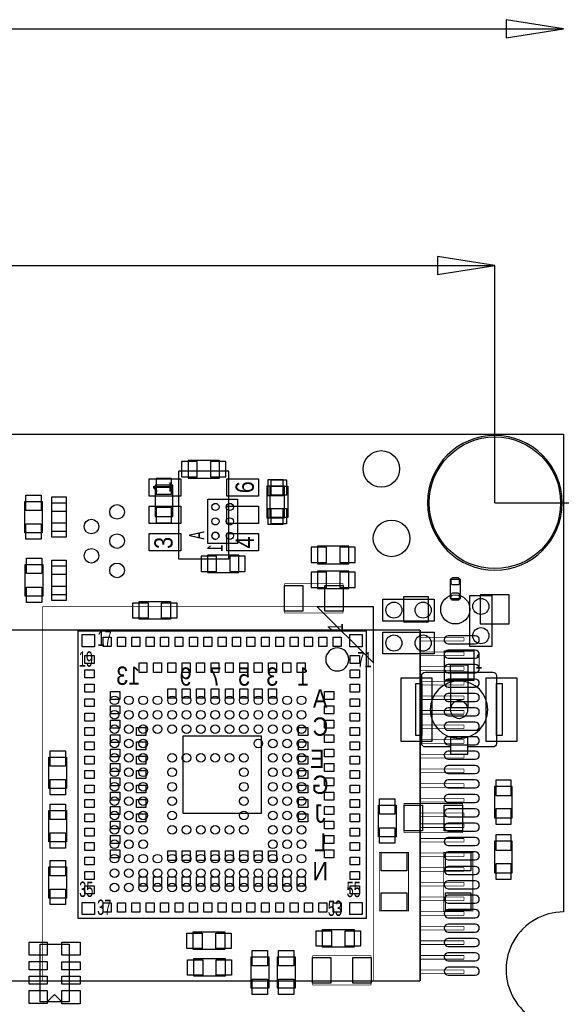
# Model space of a CAD drawing. Extents: x -8.5 to 88.7, y 0 to 55.1.
# Tile 7 of 8: x 48.7 to 67.5, y 18.8 to 53. Entities that reach past the tile are written whole.
import ezdxf
from ezdxf.enums import TextEntityAlignment as Align

# ---------------------------------------------------------------- set-up
doc = ezdxf.new("R2010")
doc.units = 0
for name, color, linetype in [('BG_DIMENSION', 2, 'CONTINUOUS'), ('BG_OUTLINE', 80, 'CONTINUOUS'), ('PG_ASSEMBLY_BOTTOM', 30, 'CONTINUOUS'), ('PG_ASSEMBLY_TOP', 23, 'CONTINUOUS'), ('PIN_BOTTOM', 211, 'CONTINUOUS'), ('PIN_TOP', 153, 'CONTINUOUS')]:
    doc.layers.add(name, color=color, linetype=linetype)

msp = doc.modelspace()

# ---------------------------------------------------------------- linework, layer by layer
at = {"layer": 'BG_DIMENSION'}
for points in [[(40.30345, 52.6796), (67.600068, 52.6796)], [(65.600072, 52.36718), (67.600068, 52.6796), (65.600072, 52.99202), (65.600072, 52.36718)], [(63.212472, 44.13758), (65.212468, 44.45), (63.212472, 44.76242), (63.212472, 44.13758)], [(40.37965, 44.45), (65.212468, 44.45)], [(65.212468, 36.212272), (65.212468, 44.45)], [(65.212468, 36.212272), (79.1464, 36.212272)], [(65.212468, 36.212272), (73.4822, 36.212272)]]:
    msp.add_lwpolyline(points, dxfattribs=at)
at = {"layer": 'BG_OUTLINE'}
for points in [[(67.600068, 0), (25.299924, 0), (25.299924, 3.75412, 0.414116), (24.800052, 4.253992, 0.414221), (24.299926, 3.75412), (24.299926, 0), (0, 0), (0, 17.999964, 0.41415), (1.999996, 19.99996, 0.414214), (0, 21.999956), (0, 38.599872), (67.600068, 38.599872), (67.600068, 21.999956, 1.000034), (67.600068, 17.999964)], [(67.600068, 0), (25.299924, 0), (25.299924, 3.75412, 0.414116), (24.800052, 4.253992, 0.414221), (24.299926, 3.75412), (24.299926, 0), (0, 0), (0, 17.999964, 0.41415), (1.999996, 19.99996, 0.414214), (0, 21.999956), (0, 38.599872), (67.600068, 38.599872), (67.600068, 21.999956, 1.000034), (67.600068, 17.999964)], [(67.600068, 0), (25.299924, 0), (25.299924, 3.75412, 0.414116), (24.800052, 4.253992, 0.414219), (24.299926, 3.75412), (24.299926, 0), (0, 0), (0, 17.999964, 0.414152), (1.999996, 19.99996, 0.414214), (0, 21.999956), (0, 38.599872), (67.600068, 38.599872), (67.600068, 21.999956, 1.000035), (67.600068, 17.999964)]]:
    msp.add_lwpolyline(points, format="xyb", close=True, dxfattribs=at)
at = {"layer": 'PG_ASSEMBLY_BOTTOM'}
for points in [[(55.6387, 37.6809), (54.5465, 37.6809), (54.5465, 37.0713), (55.6387, 37.0713), (55.6387, 37.6809)], [(54.01564, 35.7378), (54.01564, 36.83), (53.40604, 36.83), (53.40604, 35.7378), (54.01564, 35.7378)], [(57.89676, 35.69208), (57.89676, 36.78428), (57.28716, 36.78428), (57.28716, 35.69208), (57.89676, 35.69208)], [(55.233824, 36.332922), (56.264048, 36.332922), (56.264048, 34.802826), (55.233824, 34.802826), (55.233824, 36.332922)], [(60.1345, 34.705544), (59.0423, 34.705544), (59.0423, 34.095944), (60.1345, 34.095944), (60.1345, 34.705544)], [(55.2196, 33.78962), (56.3118, 33.78962), (56.3118, 34.39922), (55.2196, 34.39922), (55.2196, 33.78962)], [(60.1345, 33.841944), (59.0423, 33.841944), (59.0423, 33.232344), (60.1345, 33.232344), (60.1345, 33.841944)], [(65.8114, 25.269444), (65.8114, 26.361644), (65.2018, 26.361644), (65.2018, 25.269444), (65.8114, 25.269444)], [(65.2018, 24.456644), (65.2018, 23.364444), (65.8114, 23.364444), (65.8114, 24.456644), (65.2018, 24.456644)]]:
    msp.add_lwpolyline(points, dxfattribs=at)
msp.add_lwpolyline([(55.623968, 35.067748, 0.999993), (55.373778, 35.068002, 1.000007), (55.623968, 35.067748)], format="xyb", dxfattribs=at)
for points, const_width in [([(49.491138, 32.601916), (49.491138, 19.601688), (60.991242, 19.601688), (60.991242, 32.601916), (49.491138, 32.601916)], 0.0254), ([(62.614556, 31.792418), (45.799756, 31.792418)], 0.0508), ([(62.614556, 19.600418), (62.614556, 31.792418)], 0.0508), ([(62.614556, 31.538418), (64.138556, 31.538418)], 0.0254), ([(64.138556, 31.538418), (64.138556, 31.411418)], 0.0254), ([(64.138556, 31.411418), (62.614556, 31.411418)], 0.0254), ([(62.614556, 31.030418), (64.138556, 31.030418)], 0.0254), ([(64.138556, 30.903418), (62.614556, 30.903418)], 0.0254), ([(64.138556, 31.030418), (64.138556, 30.903418)], 0.0254), ([(62.614556, 30.522418), (64.138556, 30.522418)], 0.0254), ([(64.138556, 30.522418), (64.138556, 30.395418)], 0.0254), ([(64.138556, 30.395418), (62.614556, 30.395418)], 0.0254), ([(62.614556, 30.014418), (64.138556, 30.014418)], 0.0254), ([(64.138556, 29.887418), (62.614556, 29.887418)], 0.0254), ([(64.138556, 30.014418), (64.138556, 29.887418)], 0.0254), ([(62.614556, 29.506418), (64.138556, 29.506418)], 0.0254), ([(64.138556, 29.506418), (64.138556, 29.379418)], 0.0254), ([(64.138556, 29.379418), (62.614556, 29.379418)], 0.0254), ([(62.614556, 28.998418), (64.138556, 28.998418)], 0.0254), ([(64.138556, 28.871418), (62.614556, 28.871418)], 0.0254), ([(64.138556, 28.998418), (64.138556, 28.871418)], 0.0254), ([(62.614556, 28.490418), (64.138556, 28.490418)], 0.0254), ([(64.138556, 28.490418), (64.138556, 28.363418)], 0.0254), ([(64.138556, 28.363418), (62.614556, 28.363418)], 0.0254), ([(62.614556, 27.982418), (64.138556, 27.982418)], 0.0254), ([(64.138556, 27.855418), (62.614556, 27.855418)], 0.0254), ([(64.138556, 27.982418), (64.138556, 27.855418)], 0.0254), ([(62.614556, 27.474418), (64.138556, 27.474418)], 0.0254), ([(64.138556, 27.347418), (62.614556, 27.347418)], 0.0254), ([(64.138556, 27.474418), (64.138556, 27.347418)], 0.0254), ([(62.614556, 26.966418), (64.138556, 26.966418)], 0.0254), ([(64.138556, 26.839418), (62.614556, 26.839418)], 0.0254), ([(64.138556, 26.966418), (64.138556, 26.839418)], 0.0254), ([(62.614556, 26.458418), (64.138556, 26.458418)], 0.0254), ([(64.138556, 26.331418), (62.614556, 26.331418)], 0.0254), ([(64.138556, 26.458418), (64.138556, 26.331418)], 0.0254), ([(62.614556, 25.950418), (64.138556, 25.950418)], 0.0254), ([(64.138556, 25.823418), (62.614556, 25.823418)], 0.0254), ([(64.138556, 25.950418), (64.138556, 25.823418)], 0.0254), ([(62.614556, 25.442418), (64.138556, 25.442418)], 0.0254), ([(64.138556, 25.315418), (62.614556, 25.315418)], 0.0254), ([(64.138556, 25.442418), (64.138556, 25.315418)], 0.0254), ([(62.614556, 25.061418), (64.138556, 25.061418)], 0.0254), ([(64.138556, 25.061418), (64.138556, 24.934418)], 0.0254), ([(64.138556, 24.934418), (62.614556, 24.934418)], 0.0254), ([(62.614556, 24.553418), (64.138556, 24.553418)], 0.0254), ([(64.138556, 24.426418), (62.614556, 24.426418)], 0.0254), ([(64.138556, 24.553418), (64.138556, 24.426418)], 0.0254), ([(62.614556, 24.045418), (64.138556, 24.045418)], 0.0254), ([(64.138556, 24.045418), (64.138556, 23.918418)], 0.0254), ([(64.138556, 23.918418), (62.614556, 23.918418)], 0.0254), ([(62.614556, 23.537418), (64.138556, 23.537418)], 0.0254), ([(64.138556, 23.410418), (62.614556, 23.410418)], 0.0254), ([(64.138556, 23.537418), (64.138556, 23.410418)], 0.0254), ([(62.614556, 23.029418), (64.138556, 23.029418)], 0.0254), ([(64.138556, 22.902418), (62.614556, 22.902418)], 0.0254), ([(64.138556, 23.029418), (64.138556, 22.902418)], 0.0254), ([(62.614556, 22.521418), (64.138556, 22.521418)], 0.0254), ([(64.138556, 22.394418), (62.614556, 22.394418)], 0.0254), ([(64.138556, 22.521418), (64.138556, 22.394418)], 0.0254), ([(62.614556, 22.013418), (64.138556, 22.013418)], 0.0254), ([(64.138556, 21.886418), (62.614556, 21.886418)], 0.0254), ([(64.138556, 22.013418), (64.138556, 21.886418)], 0.0254), ([(62.614556, 21.505418), (64.138556, 21.505418)], 0.0254), ([(64.138556, 21.378418), (62.614556, 21.378418)], 0.0254), ([(64.138556, 21.505418), (64.138556, 21.378418)], 0.0254), ([(62.614556, 20.997418), (64.138556, 20.997418)], 0.0254), ([(64.138556, 20.870418), (62.614556, 20.870418)], 0.0254), ([(64.138556, 20.997418), (64.138556, 20.870418)], 0.0254), ([(62.614556, 20.489418), (64.138556, 20.489418)], 0.0254), ([(64.138556, 20.362418), (62.614556, 20.362418)], 0.0254), ([(64.138556, 20.489418), (64.138556, 20.362418)], 0.0254), ([(62.614556, 19.981418), (64.138556, 19.981418)], 0.0254), ([(64.138556, 19.854418), (62.614556, 19.854418)], 0.0254), ([(64.138556, 19.981418), (64.138556, 19.854418)], 0.0254), ([(45.799756, 19.600418), (62.614556, 19.600418)], 0.0508)]:
    msp.add_lwpolyline(points, dxfattribs=dict(at, const_width=const_width))
msp.add_lwpolyline([(60.992258, 30.650688), (60.992258, 32.601916), (59.041284, 32.601916)], close=True, dxfattribs=at)
at = {"layer": 'PG_ASSEMBLY_TOP'}
for points in [[(67.552824, 36.212272, 1), (62.872112, 36.212272, 1), (67.552824, 36.212272)], [(63.668402, 27.730704), (62.795404, 27.730704, -0.414214), (62.668404, 27.857704), (62.668404, 30.203648, -0.414214), (62.795404, 30.330648), (65.141348, 30.330648, -0.414214), (65.268348, 30.203648), (65.268348, 27.857704, -0.414214), (65.141348, 27.730704)], [(64.968374, 29.030676, 1), (62.968378, 29.030676, 1), (64.968374, 29.030676)], [(64.273176, 29.030676, 1), (63.663576, 29.030676, 1), (64.273176, 29.030676)]]:
    msp.add_lwpolyline(points, format="xyb", dxfattribs=at)
for points in [[(54.221126, 37.316664), (54.221126, 34.266632), (55.971186, 34.266632), (55.971186, 37.316664), (54.221126, 37.316664)], [(57.404, 35.69716), (57.404, 36.78936), (58.0136, 36.78936), (58.0136, 35.69716), (57.404, 35.69716)], [(48.873156, 35.169348), (48.873156, 36.261548), (49.482756, 36.261548), (49.482756, 35.169348), (48.873156, 35.169348)], [(49.81702, 35.215322), (49.81702, 36.215574), (50.316892, 36.215574), (50.316892, 35.215322), (49.81702, 35.215322)], [(48.891444, 32.97174), (48.891444, 34.06394), (49.501044, 34.06394), (49.501044, 32.97174), (48.891444, 32.97174)], [(50.30978, 34.017966), (50.30978, 33.017714), (49.809908, 33.017714), (49.809908, 34.017966), (50.30978, 34.017966)], [(63.658496, 33.550606), (63.658496, 32.890206), (64.014096, 32.890206), (64.014096, 33.550606), (63.658496, 33.550606)], [(63.099696, 32.105092), (61.321696, 32.105092), (61.321696, 32.867092), (63.099696, 32.867092), (63.099696, 32.105092)], [(64.344296, 31.216092), (64.344296, 32.994092), (65.106296, 32.994092), (65.106296, 31.216092), (64.344296, 31.216092)], [(53.942996, 32.1691), (52.850796, 32.1691), (52.850796, 32.7787), (53.942996, 32.7787), (53.942996, 32.1691)], [(60.733686, 31.771082), (60.733686, 21.771102), (50.733706, 21.771102), (50.733706, 31.771082), (60.733686, 31.771082)], [(61.321696, 31.723076), (63.099696, 31.723076), (63.099696, 30.961076), (61.321696, 30.961076), (61.321696, 31.723076)], [(63.668402, 30.330648), (63.668402, 29.084778)], [(64.26835, 30.330648), (64.26835, 29.084778)], [(65.141348, 27.730704), (64.26835, 27.730704)], [(49.713896, 26.289), (49.713896, 27.3812), (50.323496, 27.3812), (50.323496, 26.289), (49.713896, 26.289)], [(61.778896, 25.7048), (61.778896, 24.6126), (61.169296, 24.6126), (61.169296, 25.7048), (61.778896, 25.7048)], [(49.713896, 24.4348), (49.713896, 25.527), (50.323496, 25.527), (50.323496, 24.4348), (49.713896, 24.4348)], [(49.713388, 22.476968), (49.713388, 23.569168), (50.322988, 23.569168), (50.322988, 22.476968), (49.713388, 22.476968)], [(54.730396, 21.307806), (55.822596, 21.307806), (55.822596, 20.698206), (54.730396, 20.698206), (54.730396, 21.307806)], [(60.318396, 20.7772), (59.226196, 20.7772), (59.226196, 21.3868), (60.318396, 21.3868), (60.318396, 20.7772)], [(49.403, 18.881344), (49.403, 20.887944), (50.419, 20.887944), (50.419, 18.881344), (49.403, 18.881344)], [(54.7497, 20.379944), (55.8419, 20.379944), (55.8419, 19.770344), (54.7497, 19.770344), (54.7497, 20.379944)], [(56.7436, 19.351244), (56.7436, 20.443444), (57.3532, 20.443444), (57.3532, 19.351244), (56.7436, 19.351244)], [(57.658, 19.351244), (57.658, 20.443444), (58.2676, 20.443444), (58.2676, 19.351244), (57.658, 19.351244)], [(49.911, 19.130264), (49.657, 18.876264)], [(49.911, 19.130264), (50.165, 18.876264)]]:
    msp.add_lwpolyline(points, dxfattribs=at)
at = {"layer": 'PG_ASSEMBLY_TOP', "const_width": 0.0254}
for points in [[(57.905396, 33.400746), (59.937396, 33.400746), (59.937396, 32.384746), (57.905396, 32.384746), (57.905396, 33.400746)], [(64.090296, 24.7523), (62.058296, 24.7523), (62.058296, 25.7683), (64.090296, 25.7683), (64.090296, 24.7523)], [(62.210696, 24.0665), (62.210696, 22.0345), (61.194696, 22.0345), (61.194696, 24.0665), (62.210696, 24.0665)], [(64.445896, 24.0665), (64.445896, 22.0345), (63.429896, 22.0345), (63.429896, 24.0665), (64.445896, 24.0665)], [(58.8772, 20.481544), (60.9092, 20.481544), (60.9092, 19.465544), (58.8772, 19.465544), (58.8772, 20.481544)]]:
    msp.add_lwpolyline(points, dxfattribs=at)
at = {"layer": 'PG_ASSEMBLY_TOP'}
for points in [[(60.133738, 30.771084, 1), (59.333654, 30.7711, 1)], [(63.668402, 28.076906), (63.668402, 27.481276), (64.26835, 27.481276), (64.26835, 28.076906, -0.076601), (63.968376, 28.030678, -0.076974)]]:
    msp.add_lwpolyline(points, format="xyb", close=True, dxfattribs=at)
for points in [[(64.26835, 30.580076), (64.26835, 30.330648), (63.668402, 30.330648), (63.668402, 30.580076)], [(62.668404, 29.932376), (62.668404, 28.128976), (62.469776, 28.128976), (62.469776, 29.932376)], [(65.466976, 29.932376), (65.466976, 28.128976), (65.268348, 28.128976), (65.268348, 29.932376)]]:
    msp.add_lwpolyline(points, close=True, dxfattribs=at)
at = {"layer": 'PIN_BOTTOM'}
for points in [[(54.859174, 37.1094), (54.859174, 37.6428), (54.325774, 37.6428), (54.325774, 37.1094)], [(55.859426, 37.1094), (55.859426, 37.6428), (55.326026, 37.6428), (55.326026, 37.1094)], [(53.44414, 36.517326), (53.97754, 36.517326), (53.97754, 37.050726), (53.44414, 37.050726)], [(57.32526, 36.471606), (57.85866, 36.471606), (57.85866, 37.005006), (57.32526, 37.005006)], [(53.44414, 35.517074), (53.97754, 35.517074), (53.97754, 36.050474), (53.44414, 36.050474)], [(57.32526, 35.471354), (57.85866, 35.471354), (57.85866, 36.004754), (57.32526, 36.004754)], [(59.354974, 34.134044), (59.354974, 34.667444), (58.821574, 34.667444), (58.821574, 34.134044)], [(60.355226, 34.134044), (60.355226, 34.667444), (59.821826, 34.667444), (59.821826, 34.134044)], [(54.998874, 34.36112), (54.998874, 33.82772), (55.532274, 33.82772), (55.532274, 34.36112)], [(55.999126, 34.36112), (55.999126, 33.82772), (56.532526, 33.82772), (56.532526, 34.36112)], [(59.354974, 33.270444), (59.354974, 33.803844), (58.821574, 33.803844), (58.821574, 33.270444)], [(60.355226, 33.270444), (60.355226, 33.803844), (59.821826, 33.803844), (59.821826, 33.270444)], [(62.036706, 32.079692), (62.900306, 32.079692), (62.900306, 32.943292), (62.036706, 32.943292)], [(64.696086, 32.003492), (65.712086, 32.003492), (65.712086, 33.019492), (64.696086, 33.019492)], [(65.2399, 26.04897), (65.7733, 26.04897), (65.7733, 26.58237), (65.2399, 26.58237)], [(65.2399, 25.048718), (65.7733, 25.048718), (65.7733, 25.582118), (65.2399, 25.582118)], [(65.7733, 24.67737), (65.2399, 24.67737), (65.2399, 24.14397), (65.7733, 24.14397)], [(65.7733, 23.677118), (65.2399, 23.677118), (65.2399, 23.143718), (65.7733, 23.143718)]]:
    msp.add_lwpolyline(points, close=True, dxfattribs=at)
for points in [[(64.532256, 31.591758), (63.592456, 31.591758, 1), (63.592456, 31.312358), (64.532256, 31.312358, 1)], [(64.532256, 31.091378), (63.592456, 31.091378, 1), (63.592456, 30.811978), (64.532256, 30.811978, 1)], [(64.532256, 30.590998), (63.592456, 30.590998, 1), (63.592456, 30.311598), (64.532256, 30.311598, 1)], [(64.532256, 30.090618), (63.592456, 30.090618, 1), (63.592456, 29.811218), (64.532256, 29.811218, 1)], [(64.532256, 29.590238), (63.592456, 29.590238, 1), (63.592456, 29.310838), (64.532256, 29.310838, 1)], [(64.532256, 29.089858), (63.592456, 29.089858, 1), (63.592456, 28.810458), (64.532256, 28.810458, 1)], [(64.532256, 28.589478), (63.592456, 28.589478, 1), (63.592456, 28.310078), (64.532256, 28.310078, 1)], [(64.532256, 28.089098), (63.592456, 28.089098, 1), (63.592456, 27.809698), (64.532256, 27.809698, 1)], [(64.532256, 27.586178), (63.592456, 27.586178, 1), (63.592456, 27.306778), (64.532256, 27.306778, 1)], [(64.532256, 27.088338), (63.592456, 27.088338, 1), (63.592456, 26.808938), (64.532256, 26.808938, 1)], [(64.532256, 26.587958), (63.592456, 26.587958, 1), (63.592456, 26.308558), (64.532256, 26.308558, 1)], [(64.532256, 26.085038), (63.592456, 26.085038, 1), (63.592456, 25.805638), (64.532256, 25.805638, 1)], [(64.532256, 25.587198), (63.592456, 25.587198, 1), (63.592456, 25.307798), (64.532256, 25.307798, 1)], [(64.532256, 25.084278), (63.592456, 25.084278, 1), (63.592456, 24.804878), (64.532256, 24.804878, 1)], [(64.532256, 24.583898), (63.592456, 24.583898, 1), (63.592456, 24.304498), (64.532256, 24.304498, 1)], [(64.532256, 24.086058), (63.592456, 24.086058, 1), (63.592456, 23.806658), (64.532256, 23.806658, 1)], [(64.532256, 23.583138), (63.592456, 23.583138, 1), (63.592456, 23.303738), (64.532256, 23.303738, 1)], [(64.532256, 23.082758), (63.592456, 23.082758, 1), (63.592456, 22.803358), (64.532256, 22.803358, 1)], [(64.532256, 22.582378), (63.592456, 22.582378, 1), (63.592456, 22.302978), (64.532256, 22.302978, 1)], [(64.532256, 22.081998), (63.592456, 22.081998, 1), (63.592456, 21.802598), (64.532256, 21.802598, 1)], [(64.532256, 21.581618), (63.592456, 21.581618, 1), (63.592456, 21.302218), (64.532256, 21.302218, 1)], [(64.532256, 21.081238), (63.592456, 21.081238, 1), (63.592456, 20.801838), (64.532256, 20.801838, 1)], [(64.532256, 20.580858), (63.592456, 20.580858, 1), (63.592456, 20.301458), (64.532256, 20.301458, 1)], [(64.532256, 20.080478), (63.592456, 20.080478, 1), (63.592456, 19.801078), (64.532256, 19.801078, 1)]]:
    msp.add_lwpolyline(points, format="xyb", close=True, dxfattribs=at)
for centre, radius in [((65.212468, 36.212272), 2.286), ((61.2648, 37.3888), 0.635), ((55.499, 36.068), 0.124968), ((55.998872, 36.068), 0.124968), ((55.499, 35.567874), 0.124968), ((55.998872, 35.567874), 0.124968), ((55.499, 35.067748), 0.124968), ((55.998872, 35.067748), 0.124968), ((63.836296, 32.511492), 0.508), ((51.99126, 29.351732), 0.149987), ((52.491132, 29.351732), 0.149987), ((52.991258, 29.351732), 0.149987), ((53.49113, 29.351732), 0.149987), ((53.991256, 29.351732), 0.149987), ((54.491128, 29.351732), 0.149987), ((54.991254, 29.351732), 0.149987), ((55.491126, 29.351732), 0.149987), ((55.991252, 29.351732), 0.149987), ((56.491124, 29.351732), 0.149987), ((56.99125, 29.351732), 0.149987), ((57.491122, 29.351732), 0.149987), ((57.991248, 29.351732), 0.149987), ((58.49112, 29.351732), 0.149987), ((51.99126, 28.85186), 0.149987), ((52.491132, 28.85186), 0.149987), ((52.991258, 28.85186), 0.149987), ((53.49113, 28.85186), 0.149987), ((53.991256, 28.85186), 0.149987), ((54.491128, 28.85186), 0.149987), ((54.991254, 28.85186), 0.149987), ((55.491126, 28.85186), 0.149987), ((55.991252, 28.85186), 0.149987), ((56.491124, 28.85186), 0.149987), ((56.99125, 28.85186), 0.149987), ((57.491122, 28.85186), 0.149987), ((57.991248, 28.85186), 0.149987), ((58.49112, 28.85186), 0.149987), ((51.99126, 28.351734), 0.149987), ((52.491132, 28.351734), 0.149987), ((52.991258, 28.351734), 0.149987), ((53.49113, 28.351734), 0.149987), ((53.991256, 28.351734), 0.149987), ((54.491128, 28.351734), 0.149987), ((54.991254, 28.351734), 0.149987), ((55.491126, 28.351734), 0.149987), ((55.991252, 28.351734), 0.149987), ((56.491124, 28.351734), 0.149987), ((56.99125, 28.351734), 0.149987), ((57.491122, 28.351734), 0.149987), ((57.991248, 28.351734), 0.149987), ((58.49112, 28.351734), 0.149987), ((51.99126, 27.851862), 0.149987), ((52.491132, 27.851862), 0.149987), ((52.991258, 27.851862), 0.149987), ((56.99125, 27.851862), 0.149987), ((57.491122, 27.851862), 0.149987), ((57.991248, 27.851862), 0.149987), ((58.49112, 27.851862), 0.149987), ((51.99126, 27.351736), 0.149987), ((52.491132, 27.351736), 0.149987), ((52.991258, 27.351736), 0.149987), ((53.991256, 27.351736), 0.149987), ((54.491128, 27.351736), 0.149987), ((54.991254, 27.351736), 0.149987), ((55.491126, 27.351736), 0.149987), ((55.991252, 27.351736), 0.149987), ((56.491124, 27.351736), 0.149987), ((57.491122, 27.351736), 0.149987), ((57.991248, 27.351736), 0.149987), ((58.49112, 27.351736), 0.149987), ((51.99126, 26.851864), 0.149987), ((52.491132, 26.851864), 0.149987), ((52.991258, 26.851864), 0.149987), ((53.991256, 26.851864), 0.149987), ((56.491124, 26.851864), 0.149987), ((57.491122, 26.851864), 0.149987), ((57.991248, 26.851864), 0.149987), ((58.49112, 26.851864), 0.149987), ((51.99126, 26.351738), 0.149987), ((52.491132, 26.351738), 0.149987), ((52.991258, 26.351738), 0.149987), ((53.991256, 26.351738), 0.149987), ((56.491124, 26.351738), 0.149987), ((57.491122, 26.351738), 0.149987), ((57.991248, 26.351738), 0.149987), ((58.49112, 26.351738), 0.149987), ((51.99126, 25.851866), 0.149987), ((52.491132, 25.851866), 0.149987), ((52.991258, 25.851866), 0.149987), ((53.991256, 25.851866), 0.149987), ((56.491124, 25.851866), 0.149987), ((57.491122, 25.851866), 0.149987), ((57.991248, 25.851866), 0.149987), ((58.49112, 25.851866), 0.149987), ((51.99126, 25.35174), 0.149987), ((52.491132, 25.35174), 0.149987), ((52.991258, 25.35174), 0.149987), ((53.991256, 25.35174), 0.149987), ((56.491124, 25.35174), 0.149987), ((57.491122, 25.35174), 0.149987), ((57.991248, 25.35174), 0.149987), ((58.49112, 25.35174), 0.149987), ((51.99126, 24.851868), 0.149987), ((52.491132, 24.851868), 0.149987), ((52.991258, 24.851868), 0.149987), ((53.991256, 24.851868), 0.149987), ((54.491128, 24.851868), 0.149987), ((54.991254, 24.851868), 0.149987), ((55.491126, 24.851868), 0.149987), ((55.991252, 24.851868), 0.149987), ((56.491124, 24.851868), 0.149987), ((57.491122, 24.851868), 0.149987), ((57.991248, 24.851868), 0.149987), ((58.49112, 24.851868), 0.149987), ((51.99126, 24.351742), 0.149987), ((52.491132, 24.351742), 0.149987), ((52.991258, 24.351742), 0.149987), ((57.491122, 24.351742), 0.149987), ((57.991248, 24.351742), 0.149987), ((58.49112, 24.351742), 0.149987), ((51.99126, 23.85187), 0.149987), ((52.491132, 23.85187), 0.149987), ((52.991258, 23.85187), 0.149987), ((53.49113, 23.85187), 0.149987), ((53.991256, 23.85187), 0.149987), ((54.491128, 23.85187), 0.149987), ((54.991254, 23.85187), 0.149987), ((55.491126, 23.85187), 0.149987), ((55.991252, 23.85187), 0.149987), ((56.491124, 23.85187), 0.149987), ((56.99125, 23.85187), 0.149987), ((57.491122, 23.85187), 0.149987), ((57.991248, 23.85187), 0.149987), ((58.49112, 23.85187), 0.149987), ((51.99126, 23.351744), 0.149987), ((52.491132, 23.351744), 0.149987), ((52.991258, 23.351744), 0.149987), ((53.49113, 23.351744), 0.149987), ((53.991256, 23.351744), 0.149987), ((54.491128, 23.351744), 0.149987), ((54.991254, 23.351744), 0.149987), ((55.491126, 23.351744), 0.149987), ((55.991252, 23.351744), 0.149987), ((56.491124, 23.351744), 0.149987), ((56.99125, 23.351744), 0.149987), ((57.491122, 23.351744), 0.149987), ((57.991248, 23.351744), 0.149987), ((58.49112, 23.351744), 0.149987), ((51.99126, 22.851872), 0.149987), ((52.491132, 22.851872), 0.149987), ((52.991258, 22.851872), 0.149987), ((53.49113, 22.851872), 0.149987), ((53.991256, 22.851872), 0.149987), ((54.491128, 22.851872), 0.149987), ((54.991254, 22.851872), 0.149987), ((55.491126, 22.851872), 0.149987), ((55.991252, 22.851872), 0.149987), ((56.491124, 22.851872), 0.149987), ((56.99125, 22.851872), 0.149987), ((57.491122, 22.851872), 0.149987), ((57.991248, 22.851872), 0.149987), ((58.49112, 22.851872), 0.149987)]:
    msp.add_circle(centre, radius, dxfattribs=at)
at = {"layer": 'PIN_TOP'}
for points in [[(53.196109, 37.041582), (54.296183, 37.041582), (54.296183, 36.441634), (53.196109, 36.441634)], [(55.896129, 37.041582), (56.996203, 37.041582), (56.996203, 36.441634), (55.896129, 36.441634)], [(57.9755, 36.476686), (57.4421, 36.476686), (57.4421, 37.010086), (57.9755, 37.010086)], [(49.444656, 35.948874), (48.911256, 35.948874), (48.911256, 36.482274), (49.444656, 36.482274)], [(50.317019, 36.415599), (50.317019, 35.915473), (49.816893, 35.915473), (49.816893, 36.415599)], [(53.196109, 36.091622), (54.296183, 36.091622), (54.296183, 35.491674), (53.196109, 35.491674)], [(55.896129, 36.091622), (56.996203, 36.091622), (56.996203, 35.491674), (55.896129, 35.491674)], [(57.9755, 35.476434), (57.4421, 35.476434), (57.4421, 36.009834), (57.9755, 36.009834)], [(49.444656, 34.948622), (48.911256, 34.948622), (48.911256, 35.482022), (49.444656, 35.482022)], [(50.317019, 35.515423), (50.317019, 35.015297), (49.816893, 35.015297), (49.816893, 35.515423)], [(53.196109, 35.141662), (54.296183, 35.141662), (54.296183, 34.541714), (53.196109, 34.541714)], [(55.896129, 35.141662), (56.996203, 35.141662), (56.996203, 34.541714), (55.896129, 34.541714)], [(49.462944, 33.751266), (48.929544, 33.751266), (48.929544, 34.284666), (49.462944, 34.284666)], [(49.809654, 33.717738), (49.809654, 34.217864), (50.30978, 34.217864), (50.30978, 33.717738)], [(49.462944, 32.751014), (48.929544, 32.751014), (48.929544, 33.284414), (49.462944, 33.284414)], [(49.809654, 32.817562), (49.809654, 33.317688), (50.30978, 33.317688), (50.30978, 32.817562)], [(58.540396, 33.337246), (58.540396, 32.448246), (57.905396, 32.448246), (57.905396, 33.337246)], [(59.937396, 33.337246), (59.937396, 32.448246), (59.302396, 32.448246), (59.302396, 33.337246)], [(53.16347, 32.7406), (53.16347, 32.2072), (52.63007, 32.2072), (52.63007, 32.7406)], [(54.163722, 32.7406), (54.163722, 32.2072), (53.630322, 32.2072), (53.630322, 32.7406)], [(51.295681, 31.633033), (51.295681, 31.209107), (50.871755, 31.209107), (50.871755, 31.633033)], [(51.871245, 31.548578), (51.871245, 31.223458), (51.596163, 31.223458), (51.596163, 31.548578)], [(52.371117, 31.548578), (52.371117, 31.223458), (52.096035, 31.223458), (52.096035, 31.548578)], [(52.871243, 31.548578), (52.871243, 31.223458), (52.596161, 31.223458), (52.596161, 31.548578)], [(53.371115, 31.548578), (53.371115, 31.223458), (53.096033, 31.223458), (53.096033, 31.548578)], [(53.871241, 31.548578), (53.871241, 31.223458), (53.596159, 31.223458), (53.596159, 31.548578)], [(54.371113, 31.548578), (54.371113, 31.223458), (54.096031, 31.223458), (54.096031, 31.548578)], [(54.871239, 31.548578), (54.871239, 31.223458), (54.596157, 31.223458), (54.596157, 31.548578)], [(55.371111, 31.548578), (55.371111, 31.223458), (55.096029, 31.223458), (55.096029, 31.548578)], [(55.871237, 31.548578), (55.871237, 31.223458), (55.596155, 31.223458), (55.596155, 31.548578)], [(56.371363, 31.548578), (56.371363, 31.223458), (56.096281, 31.223458), (56.096281, 31.548578)], [(56.871235, 31.548578), (56.871235, 31.223458), (56.596153, 31.223458), (56.596153, 31.548578)], [(57.371361, 31.548578), (57.371361, 31.223458), (57.096279, 31.223458), (57.096279, 31.548578)], [(57.871233, 31.548578), (57.871233, 31.223458), (57.596151, 31.223458), (57.596151, 31.548578)], [(58.371359, 31.548578), (58.371359, 31.223458), (58.096277, 31.223458), (58.096277, 31.548578)], [(58.871231, 31.548578), (58.871231, 31.223458), (58.596149, 31.223458), (58.596149, 31.548578)], [(59.371357, 31.548578), (59.371357, 31.223458), (59.096275, 31.223458), (59.096275, 31.548578)], [(59.871229, 31.548578), (59.871229, 31.223458), (59.596147, 31.223458), (59.596147, 31.548578)], [(60.595637, 31.633033), (60.595637, 31.209107), (60.171711, 31.209107), (60.171711, 31.633033)], [(50.95621, 30.908625), (51.28133, 30.908625), (51.28133, 30.633543), (50.95621, 30.633543)], [(60.511182, 30.633543), (60.186062, 30.633543), (60.186062, 30.908625), (60.511182, 30.908625)], [(64.476376, 31.076392), (64.476376, 30.034992), (63.460376, 30.034992), (63.460376, 31.076392)], [(53.121179, 30.648656), (53.121179, 30.323536), (52.846097, 30.323536), (52.846097, 30.648656)], [(53.621305, 30.648656), (53.621305, 30.323536), (53.346223, 30.323536), (53.346223, 30.648656)], [(54.121177, 30.648656), (54.121177, 30.323536), (53.846095, 30.323536), (53.846095, 30.648656)], [(54.621303, 30.648656), (54.621303, 30.323536), (54.346221, 30.323536), (54.346221, 30.648656)], [(55.121175, 30.648656), (55.121175, 30.323536), (54.846093, 30.323536), (54.846093, 30.648656)], [(55.621301, 30.648656), (55.621301, 30.323536), (55.346219, 30.323536), (55.346219, 30.648656)], [(56.121173, 30.648656), (56.121173, 30.323536), (55.846091, 30.323536), (55.846091, 30.648656)], [(56.621299, 30.648656), (56.621299, 30.323536), (56.346217, 30.323536), (56.346217, 30.648656)], [(57.121171, 30.648656), (57.121171, 30.323536), (56.846089, 30.323536), (56.846089, 30.648656)], [(57.621297, 30.648656), (57.621297, 30.323536), (57.346215, 30.323536), (57.346215, 30.648656)], [(58.121169, 30.648656), (58.121169, 30.323536), (57.846087, 30.323536), (57.846087, 30.648656)], [(58.621295, 30.648656), (58.621295, 30.323536), (58.346213, 30.323536), (58.346213, 30.648656)], [(50.95621, 30.408753), (51.28133, 30.408753), (51.28133, 30.133671), (50.95621, 30.133671)], [(60.511182, 30.133671), (60.186062, 30.133671), (60.186062, 30.408753), (60.511182, 30.408753)], [(63.026798, 30.135576), (63.026798, 27.925776), (61.959998, 27.925776), (61.959998, 30.135576)], [(65.976754, 30.135576), (65.976754, 27.925776), (64.909954, 27.925776), (64.909954, 30.135576)], [(50.95621, 29.908627), (51.28133, 29.908627), (51.28133, 29.633545), (50.95621, 29.633545)], [(60.511182, 29.633545), (60.186062, 29.633545), (60.186062, 29.908627), (60.511182, 29.908627)], [(51.856132, 29.658691), (52.181252, 29.658691), (52.181252, 29.383609), (51.856132, 29.383609)], [(54.121177, 29.748734), (54.121177, 29.423614), (53.846095, 29.423614), (53.846095, 29.748734)], [(54.621303, 29.748734), (54.621303, 29.423614), (54.346221, 29.423614), (54.346221, 29.748734)], [(55.121175, 29.748734), (55.121175, 29.423614), (54.846093, 29.423614), (54.846093, 29.748734)], [(55.621301, 29.748734), (55.621301, 29.423614), (55.346219, 29.423614), (55.346219, 29.748734)], [(56.121173, 29.748734), (56.121173, 29.423614), (55.846091, 29.423614), (55.846091, 29.748734)], [(56.621299, 29.748734), (56.621299, 29.423614), (56.346217, 29.423614), (56.346217, 29.748734)], [(57.121171, 29.748734), (57.121171, 29.423614), (56.846089, 29.423614), (56.846089, 29.748734)], [(57.621297, 29.748734), (57.621297, 29.423614), (57.346215, 29.423614), (57.346215, 29.748734)], [(59.61126, 29.383609), (59.28614, 29.383609), (59.28614, 29.658691), (59.61126, 29.658691)], [(50.95621, 29.408755), (51.28133, 29.408755), (51.28133, 29.133673), (50.95621, 29.133673)], [(51.856132, 29.158565), (52.181252, 29.158565), (52.181252, 28.883483), (51.856132, 28.883483)], [(59.61126, 28.883483), (59.28614, 28.883483), (59.28614, 29.158565), (59.61126, 29.158565)], [(60.511182, 29.133673), (60.186062, 29.133673), (60.186062, 29.408755), (60.511182, 29.408755)], [(50.95621, 28.908629), (51.28133, 28.908629), (51.28133, 28.633547), (50.95621, 28.633547)], [(60.511182, 28.633547), (60.186062, 28.633547), (60.186062, 28.908629), (60.511182, 28.908629)], [(50.95621, 28.408757), (51.28133, 28.408757), (51.28133, 28.133675), (50.95621, 28.133675)], [(51.856132, 28.658693), (52.181252, 28.658693), (52.181252, 28.383611), (51.856132, 28.383611)], [(52.756054, 28.408757), (53.081174, 28.408757), (53.081174, 28.133675), (52.756054, 28.133675)], [(58.711338, 28.133675), (58.386218, 28.133675), (58.386218, 28.408757), (58.711338, 28.408757)], [(59.61126, 28.383611), (59.28614, 28.383611), (59.28614, 28.658693), (59.61126, 28.658693)], [(60.511182, 28.133675), (60.186062, 28.133675), (60.186062, 28.408757), (60.511182, 28.408757)], [(51.856132, 28.158567), (52.181252, 28.158567), (52.181252, 27.883485), (51.856132, 27.883485)], [(57.083706, 28.121102), (57.083706, 25.421082), (54.383686, 25.421082), (54.383686, 28.121102)], [(59.61126, 27.883485), (59.28614, 27.883485), (59.28614, 28.158567), (59.61126, 28.158567)], [(50.95621, 27.908631), (51.28133, 27.908631), (51.28133, 27.633549), (50.95621, 27.633549)], [(52.756054, 27.908631), (53.081174, 27.908631), (53.081174, 27.633549), (52.756054, 27.633549)], [(58.711338, 27.633549), (58.386218, 27.633549), (58.386218, 27.908631), (58.711338, 27.908631)], [(60.511182, 27.633549), (60.186062, 27.633549), (60.186062, 27.908631), (60.511182, 27.908631)], [(50.285396, 27.068526), (49.751996, 27.068526), (49.751996, 27.601926), (50.285396, 27.601926)], [(50.95621, 27.408759), (51.28133, 27.408759), (51.28133, 27.133677), (50.95621, 27.133677)], [(51.856132, 27.658695), (52.181252, 27.658695), (52.181252, 27.383613), (51.856132, 27.383613)], [(52.756054, 27.408759), (53.081174, 27.408759), (53.081174, 27.133677), (52.756054, 27.133677)], [(58.711338, 27.133677), (58.386218, 27.133677), (58.386218, 27.408759), (58.711338, 27.408759)], [(59.61126, 27.383613), (59.28614, 27.383613), (59.28614, 27.658695), (59.61126, 27.658695)], [(60.511182, 27.133677), (60.186062, 27.133677), (60.186062, 27.408759), (60.511182, 27.408759)], [(51.856132, 27.158569), (52.181252, 27.158569), (52.181252, 26.883487), (51.856132, 26.883487)], [(59.61126, 26.883487), (59.28614, 26.883487), (59.28614, 27.158569), (59.61126, 27.158569)], [(50.95621, 26.908633), (51.28133, 26.908633), (51.28133, 26.633551), (50.95621, 26.633551)], [(52.756054, 26.908633), (53.081174, 26.908633), (53.081174, 26.633551), (52.756054, 26.633551)], [(58.711338, 26.633551), (58.386218, 26.633551), (58.386218, 26.908633), (58.711338, 26.908633)], [(60.511182, 26.633551), (60.186062, 26.633551), (60.186062, 26.908633), (60.511182, 26.908633)], [(50.285396, 26.068274), (49.751996, 26.068274), (49.751996, 26.601674), (50.285396, 26.601674)], [(50.95621, 26.408507), (51.28133, 26.408507), (51.28133, 26.133425), (50.95621, 26.133425)], [(51.856132, 26.658697), (52.181252, 26.658697), (52.181252, 26.383615), (51.856132, 26.383615)], [(52.756054, 26.408507), (53.081174, 26.408507), (53.081174, 26.133425), (52.756054, 26.133425)], [(58.711338, 26.133425), (58.386218, 26.133425), (58.386218, 26.408507), (58.711338, 26.408507)], [(59.61126, 26.383615), (59.28614, 26.383615), (59.28614, 26.658697), (59.61126, 26.658697)], [(60.511182, 26.133425), (60.186062, 26.133425), (60.186062, 26.408507), (60.511182, 26.408507)], [(51.856132, 26.158571), (52.181252, 26.158571), (52.181252, 25.883489), (51.856132, 25.883489)], [(59.61126, 25.883489), (59.28614, 25.883489), (59.28614, 26.158571), (59.61126, 26.158571)], [(50.285396, 25.214326), (49.751996, 25.214326), (49.751996, 25.747726), (50.285396, 25.747726)], [(50.95621, 25.908635), (51.28133, 25.908635), (51.28133, 25.633553), (50.95621, 25.633553)], [(51.856132, 25.658699), (52.181252, 25.658699), (52.181252, 25.383617), (51.856132, 25.383617)], [(52.756054, 25.908635), (53.081174, 25.908635), (53.081174, 25.633553), (52.756054, 25.633553)], [(58.711338, 25.633553), (58.386218, 25.633553), (58.386218, 25.908635), (58.711338, 25.908635)], [(59.61126, 25.383617), (59.28614, 25.383617), (59.28614, 25.658699), (59.61126, 25.658699)], [(60.511182, 25.633553), (60.186062, 25.633553), (60.186062, 25.908635), (60.511182, 25.908635)], [(61.207396, 25.925526), (61.740796, 25.925526), (61.740796, 25.392126), (61.207396, 25.392126)], [(62.058296, 24.8158), (62.058296, 25.7048), (62.693296, 25.7048), (62.693296, 24.8158)], [(63.455296, 24.8158), (63.455296, 25.7048), (64.090296, 25.7048), (64.090296, 24.8158)], [(50.95621, 25.408509), (51.28133, 25.408509), (51.28133, 25.133427), (50.95621, 25.133427)], [(52.756054, 25.408509), (53.081174, 25.408509), (53.081174, 25.133427), (52.756054, 25.133427)], [(58.711338, 25.133427), (58.386218, 25.133427), (58.386218, 25.408509), (58.711338, 25.408509)], [(60.511182, 25.133427), (60.186062, 25.133427), (60.186062, 25.408509), (60.511182, 25.408509)], [(51.856132, 25.158573), (52.181252, 25.158573), (52.181252, 24.883491), (51.856132, 24.883491)], [(59.61126, 24.883491), (59.28614, 24.883491), (59.28614, 25.158573), (59.61126, 25.158573)], [(50.285396, 24.214074), (49.751996, 24.214074), (49.751996, 24.747474), (50.285396, 24.747474)], [(50.95621, 24.908637), (51.28133, 24.908637), (51.28133, 24.633555), (50.95621, 24.633555)], [(51.856132, 24.658701), (52.181252, 24.658701), (52.181252, 24.383619), (51.856132, 24.383619)], [(59.61126, 24.383619), (59.28614, 24.383619), (59.28614, 24.658701), (59.61126, 24.658701)], [(60.511182, 24.633555), (60.186062, 24.633555), (60.186062, 24.908637), (60.511182, 24.908637)], [(61.207396, 24.925274), (61.740796, 24.925274), (61.740796, 24.391874), (61.207396, 24.391874)], [(50.95621, 24.408511), (51.28133, 24.408511), (51.28133, 24.133429), (50.95621, 24.133429)], [(60.511182, 24.133429), (60.186062, 24.133429), (60.186062, 24.408511), (60.511182, 24.408511)], [(51.856132, 24.158575), (52.181252, 24.158575), (52.181252, 23.883493), (51.856132, 23.883493)], [(53.845968, 23.79345), (53.845968, 24.11857), (54.12105, 24.11857), (54.12105, 23.79345)], [(54.346094, 23.79345), (54.346094, 24.11857), (54.621176, 24.11857), (54.621176, 23.79345)], [(54.845966, 23.79345), (54.845966, 24.11857), (55.121048, 24.11857), (55.121048, 23.79345)], [(55.346092, 23.79345), (55.346092, 24.11857), (55.621174, 24.11857), (55.621174, 23.79345)], [(55.845964, 23.79345), (55.845964, 24.11857), (56.121046, 24.11857), (56.121046, 23.79345)], [(56.34609, 23.79345), (56.34609, 24.11857), (56.621172, 24.11857), (56.621172, 23.79345)], [(56.845962, 23.79345), (56.845962, 24.11857), (57.121044, 24.11857), (57.121044, 23.79345)], [(57.346088, 23.79345), (57.346088, 24.11857), (57.62117, 24.11857), (57.62117, 23.79345)], [(59.61126, 23.883493), (59.28614, 23.883493), (59.28614, 24.158575), (59.61126, 24.158575)], [(62.147196, 23.4315), (61.258196, 23.4315), (61.258196, 24.0665), (62.147196, 24.0665)], [(64.382396, 23.4315), (63.493396, 23.4315), (63.493396, 24.0665), (64.382396, 24.0665)], [(50.284888, 23.256494), (49.751488, 23.256494), (49.751488, 23.789894), (50.284888, 23.789894)], [(50.95621, 23.908639), (51.28133, 23.908639), (51.28133, 23.633557), (50.95621, 23.633557)], [(60.511182, 23.633557), (60.186062, 23.633557), (60.186062, 23.908639), (60.511182, 23.908639)], [(50.95621, 23.408513), (51.28133, 23.408513), (51.28133, 23.133431), (50.95621, 23.133431)], [(60.511182, 23.133431), (60.186062, 23.133431), (60.186062, 23.408513), (60.511182, 23.408513)], [(52.84597, 22.893528), (52.84597, 23.218648), (53.121052, 23.218648), (53.121052, 22.893528)], [(53.346096, 22.893528), (53.346096, 23.218648), (53.621178, 23.218648), (53.621178, 22.893528)], [(53.845968, 22.893528), (53.845968, 23.218648), (54.12105, 23.218648), (54.12105, 22.893528)], [(54.346094, 22.893528), (54.346094, 23.218648), (54.621176, 23.218648), (54.621176, 22.893528)], [(54.845966, 22.893528), (54.845966, 23.218648), (55.121048, 23.218648), (55.121048, 22.893528)], [(55.346092, 22.893528), (55.346092, 23.218648), (55.621174, 23.218648), (55.621174, 22.893528)], [(55.845964, 22.893528), (55.845964, 23.218648), (56.121046, 23.218648), (56.121046, 22.893528)], [(56.34609, 22.893528), (56.34609, 23.218648), (56.621172, 23.218648), (56.621172, 22.893528)], [(56.845962, 22.893528), (56.845962, 23.218648), (57.121044, 23.218648), (57.121044, 22.893528)], [(57.346088, 22.893528), (57.346088, 23.218648), (57.62117, 23.218648), (57.62117, 22.893528)], [(57.84596, 22.893528), (57.84596, 23.218648), (58.121042, 23.218648), (58.121042, 22.893528)], [(58.346086, 22.893528), (58.346086, 23.218648), (58.621168, 23.218648), (58.621168, 22.893528)], [(50.284888, 22.256242), (49.751488, 22.256242), (49.751488, 22.789642), (50.284888, 22.789642)], [(50.95621, 22.908641), (51.28133, 22.908641), (51.28133, 22.633559), (50.95621, 22.633559)], [(60.511182, 22.633559), (60.186062, 22.633559), (60.186062, 22.908641), (60.511182, 22.908641)], [(62.147196, 22.0345), (61.258196, 22.0345), (61.258196, 22.6695), (62.147196, 22.6695)], [(64.382396, 22.0345), (63.493396, 22.0345), (63.493396, 22.6695), (64.382396, 22.6695)], [(51.295681, 22.333077), (51.295681, 21.909151), (50.871755, 21.909151), (50.871755, 22.333077)], [(51.596036, 21.993606), (51.596036, 22.318726), (51.871118, 22.318726), (51.871118, 21.993606)], [(52.095908, 21.993606), (52.095908, 22.318726), (52.37099, 22.318726), (52.37099, 21.993606)], [(52.596034, 21.993606), (52.596034, 22.318726), (52.871116, 22.318726), (52.871116, 21.993606)], [(53.095906, 21.993606), (53.095906, 22.318726), (53.370988, 22.318726), (53.370988, 21.993606)], [(53.596032, 21.993606), (53.596032, 22.318726), (53.871114, 22.318726), (53.871114, 21.993606)], [(54.095904, 21.993606), (54.095904, 22.318726), (54.370986, 22.318726), (54.370986, 21.993606)], [(54.59603, 21.993606), (54.59603, 22.318726), (54.871112, 22.318726), (54.871112, 21.993606)], [(55.095902, 21.993606), (55.095902, 22.318726), (55.370984, 22.318726), (55.370984, 21.993606)], [(55.596028, 21.993606), (55.596028, 22.318726), (55.87111, 22.318726), (55.87111, 21.993606)], [(56.096154, 21.993606), (56.096154, 22.318726), (56.371236, 22.318726), (56.371236, 21.993606)], [(56.596026, 21.993606), (56.596026, 22.318726), (56.871108, 22.318726), (56.871108, 21.993606)], [(57.096152, 21.993606), (57.096152, 22.318726), (57.371234, 22.318726), (57.371234, 21.993606)], [(57.596024, 21.993606), (57.596024, 22.318726), (57.871106, 22.318726), (57.871106, 21.993606)], [(58.09615, 21.993606), (58.09615, 22.318726), (58.371232, 22.318726), (58.371232, 21.993606)], [(58.596022, 21.993606), (58.596022, 22.318726), (58.871104, 22.318726), (58.871104, 21.993606)], [(59.096148, 21.993606), (59.096148, 22.318726), (59.37123, 22.318726), (59.37123, 21.993606)], [(59.59602, 21.993606), (59.59602, 22.318726), (59.871102, 22.318726), (59.871102, 21.993606)], [(60.595637, 22.333077), (60.595637, 21.909151), (60.171711, 21.909151), (60.171711, 22.333077)], [(54.50967, 20.736306), (54.50967, 21.269706), (55.04307, 21.269706), (55.04307, 20.736306)], [(55.509922, 20.736306), (55.509922, 21.269706), (56.043322, 21.269706), (56.043322, 20.736306)], [(59.53887, 21.3487), (59.53887, 20.8153), (59.00547, 20.8153), (59.00547, 21.3487)], [(60.539122, 21.3487), (60.539122, 20.8153), (60.005722, 20.8153), (60.005722, 21.3487)], [(49.657, 20.495514), (49.022, 20.495514), (49.022, 20.952714), (49.657, 20.952714)], [(50.8, 20.494752), (50.165, 20.494752), (50.165, 20.951952), (50.8, 20.951952)], [(57.3151, 20.13077), (56.7817, 20.13077), (56.7817, 20.66417), (57.3151, 20.66417)], [(58.2295, 20.13077), (57.6961, 20.13077), (57.6961, 20.66417), (58.2295, 20.66417)], [(49.657, 19.995388), (49.022, 19.995388), (49.022, 20.274788), (49.657, 20.274788)], [(50.8, 19.994626), (50.165, 19.994626), (50.165, 20.274026), (50.8, 20.274026)], [(54.528974, 19.808444), (54.528974, 20.341844), (55.062374, 20.341844), (55.062374, 19.808444)], [(55.529226, 19.808444), (55.529226, 20.341844), (56.062626, 20.341844), (56.062626, 19.808444)], [(59.5122, 20.418044), (59.5122, 19.529044), (58.8772, 19.529044), (58.8772, 20.418044)], [(60.9092, 20.418044), (60.9092, 19.529044), (60.2742, 19.529044), (60.2742, 20.418044)], [(49.657, 19.495262), (49.022, 19.495262), (49.022, 19.774662), (49.657, 19.774662)], [(50.8, 19.4945), (50.165, 19.4945), (50.165, 19.7739), (50.8, 19.7739)], [(57.3151, 19.130518), (56.7817, 19.130518), (56.7817, 19.663918), (57.3151, 19.663918)], [(58.2295, 19.130518), (57.6961, 19.130518), (57.6961, 19.663918), (58.2295, 19.663918)], [(49.657, 18.817336), (49.022, 18.817336), (49.022, 19.274536), (49.657, 19.274536)], [(50.8, 18.814034), (50.165, 18.814034), (50.165, 19.271234), (50.8, 19.271234)]]:
    msp.add_lwpolyline(points, close=True, dxfattribs=at)
for points in [[(63.925196, 33.614106, -0.414214), (63.975996, 33.563306), (63.975996, 33.410906, -0.414214), (63.925196, 33.360106), (63.747396, 33.360106, -0.414214), (63.696596, 33.410906), (63.696596, 33.563306, -0.414214), (63.747396, 33.614106)], [(63.925196, 33.080706, -0.414214), (63.975996, 33.029906), (63.975996, 32.877506, -0.414214), (63.925196, 32.826706), (63.747396, 32.826706, -0.414214), (63.696596, 32.877506), (63.696596, 33.029906, -0.414214), (63.747396, 33.080706)]]:
    msp.add_lwpolyline(points, format="xyb", close=True, dxfattribs=at)
for centre, radius in [((65.212468, 36.212272), 2.286), ((52.08016, 35.896804), 0.254), ((51.19116, 35.388804), 0.254), ((61.6204, 34.9758), 0.635), ((52.08016, 34.880804), 0.254), ((51.19116, 34.372804), 0.254), ((52.08016, 33.864804), 0.254), ((64.725296, 32.613092), 0.2794), ((61.702696, 32.486092), 0.2794), ((62.718696, 32.486092), 0.2794), ((64.725296, 31.597092), 0.2794), ((61.702696, 31.342076), 0.2794), ((62.718696, 31.342076), 0.2794)]:
    msp.add_circle(centre, radius, dxfattribs=at)

# ---------------------------------------------------------------- texts
at = {"layer": 'PG_ASSEMBLY_BOTTOM', "text_generation_flag": 2, "width": 0.619048}
for s, p in [('A', (55.119524, 35.228784)), ('1', (55.751222, 34.763456))]:
    msp.add_text(s, height=0.5334, rotation=90, dxfattribs=at).set_placement(p)
at = {"layer": 'PG_ASSEMBLY_BOTTOM', "text_generation_flag": 2, "width": 0.88}
for s, p in [('13', (52.470304, 29.89072)), ('9', (54.46522, 29.860748)), ('7', (55.502302, 29.860748)), ('5', (56.499252, 29.860748)), ('3', (57.477152, 29.860748)), ('1', (58.549286, 29.86278)), ('A', (59.141106, 29.101796)), ('C', (59.151266, 28.120848)), ('E', (59.041284, 27.001724)), ('G', (59.141106, 26.101802)), ('J', (59.141106, 25.101804)), ('L', (59.141106, 24.101806)), ('N', (59.141106, 23.101808))]:
    msp.add_text(s, height=0.635, dxfattribs=at).set_placement(p, align=Align.CENTER)
at = {"layer": 'PG_ASSEMBLY_TOP'}
for s, height, width, p in [('6', 0.635, 0.88, (56.834786, 36.545266)), ('1', 0.635, 0.88, (53.962554, 36.538662)), ('3', 0.635, 0.88, (54.010814, 34.611818)), ('4', 0.635, 0.88, (56.843168, 34.625026)), ('1', 0.5334, 0.619048, (59.93257, 31.773876))]:
    msp.add_text(s, height=height, rotation=90, dxfattribs=dict(at, width=width)).set_placement(p)
at = {"layer": 'PG_ASSEMBLY_TOP', "width": 0.619048}
for s, p in [('17', (51.401726, 31.232856)), ('19', (50.748946, 30.519624)), ('71', (60.433204, 30.494224)), ('1', (64.53251, 30.44825)), ('35', (50.76444, 22.522688)), ('55', (60.05957, 22.51583)), ('37', (51.389534, 21.897594)), ('53', (59.40806, 21.864066))]:
    msp.add_text(s, height=0.5334, dxfattribs=at).set_placement(p)

doc.saveas('drawing.dxf')
